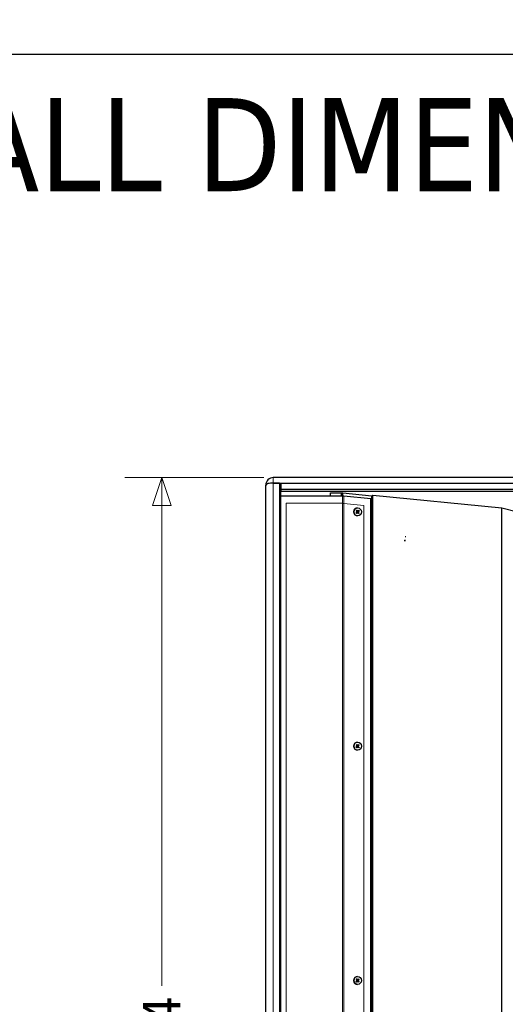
# Model space of a CAD drawing. Header units: millimetres. Extents: x 90 to 4365, y 90 to 3088.
# Tile 23 of 41: x 1087 to 1478, y 2295 to 3088. Entities that reach past the tile are written whole.
import ezdxf

# ---------------------------------------------------------------- set-up
doc = ezdxf.new("R2010")
doc.units = ezdxf.units.MM
doc.header["$LTSCALE"] = 15
doc.layers.add('Border (ISO)', color=7, linetype='Continuous', lineweight=25)
doc.layers.add('Visibile (ISO)', color=7, linetype='Continuous', lineweight=25)
for name, color, linetype, lineweight, true_color in [('Quota (ISO)', 7, 'Continuous', 15, 0x008000), ('Simbolo (ISO)', 5, 'Continuous', 25, 0x0000ff), ('Visibile sottile (ISO)', 9, 'Continuous', 18, 0x808080)]:
    doc.layers.add(name, color=color, linetype=linetype, lineweight=lineweight, true_color=true_color)
doc.styles.add('Testo nota (ISO)', font='tahoma.ttf')
doc.dimstyles.new('Default (ISO)', dxfattribs={"dimscale": 15, "dimtxt": 2, "dimasz": 1.5, "dimexe": 2, "dimexo": 0.5, "dimgap": 0.5, "dimtad": 1, "dimtoh": 1, "dimrnd": 1e-08, "dimtxsty": 'Testo nota (ISO)', "dimblk": 'Filled-1', "dimcen": 0.09, "dimdle": 10, "dimclrd": 256, "dimclre": 256, "dimclrt": 256, "dimazin": 2, "dimtfac": 0.75, "dimtmove": 0, "dimatfit": 3, "dimfxl": 0, "dimtolj": 1, "dimtzin": 0, "dimlwd": -1, "dimlwe": -1, "dimarcsym": 0})

# ---------------------------------------------------------------- blocks, each defined once
blk = doc.blocks.new('Bordi Bordo di default')
at = {"layer": 'Border (ISO)', "flags": 128}
blk.add_lwpolyline([(6, 6), (6, 204), (291, 204), (291, 6), (6, 6)], dxfattribs=at)
blk = doc.blocks.new('Filled-1')
at = {"color": 0}
for p, q in [((0, 0), (-1, 0.333)), ((-1, 0.333), (-1, -0.333)), ((-1, 0), (0, 0)), ((-1, -0.333), (0, 0))]:
    blk.add_line(p, q, dxfattribs=at)
at = {"color": 0, "flags": 128}
blk.add_lwpolyline([(-1, -0.333), (0, 0), (-1, 0.333), (-1, -0.333)], dxfattribs=at)
at = {"color": 0}
blk.add_solid([(-1, -0.333), (0, 0), (-1, 0.333), (-1, -0.333)], dxfattribs=at)
blk = doc.blocks.new('*D15')
at = {"layer": 'Defpoints', "color": 0, "transparency": 16777216}
for p in [(2969.82, 2718.78), (1107.41, 2219.75), (3229.31, 2034.11), (2969.82, 1720.72)]:
    blk.add_point(p, dxfattribs=at)
at = {"layer": 'Quota (ISO)', "transparency": 16777216}
for p, q in [((2977.06, 2720.72), (3193.81, 2778.8)), ((2977.06, 1718.78), (3193.81, 1660.7))]:
    blk.add_line(p, q, dxfattribs=at)
blk.add_arc((1107.41, 2219.75), 2130, 345.60524, 14.39476, dxfattribs=at)
at = {"layer": 'Quota (ISO)', "transparency": 16777216, "xscale": 22.5, "yscale": 22.5, "zscale": 22.5}
for p, rotation in [((3164.83, 2771.03), 104.6973800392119), ((3164.83, 1668.46), 255.3026199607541)]:
    blk.add_blockref('Filled-1', p, dxfattribs=dict(at, rotation=rotation))
at = {"layer": 'Quota (ISO)', "transparency": 16777216, "insert": (3214.29, 2189.51), "char_height": 30, "attachment_point": 4, "rotation": 90, "style": 'Testo nota (ISO)'}
blk.add_mtext('\\A1;30°', dxfattribs=at)
blk = doc.blocks.new('*D16')
at = {"layer": 'Defpoints', "color": 0, "transparency": 16777216}
for p in [(1291.19, 2718.98), (1201.61, 1720.51), (1291.19, 1720.51)]:
    blk.add_point(p, dxfattribs=at)
at = {"layer": 'Quota (ISO)', "transparency": 16777216}
for p, q in [((1283.69, 2718.98), (1171.61, 2718.98)), ((1201.61, 2696.48), (1201.61, 2309.75)), ((1201.61, 1743.01), (1201.61, 2215.31)), ((1283.69, 1720.51), (1171.61, 1720.51))]:
    blk.add_line(p, q, dxfattribs=at)
at = {"layer": 'Quota (ISO)', "transparency": 16777216, "xscale": 22.5, "yscale": 22.5, "zscale": 22.5}
for p, rotation in [((1201.61, 2718.98), 90), ((1201.61, 1720.51), 270)]:
    blk.add_blockref('Filled-1', p, dxfattribs=dict(at, rotation=rotation))
at = {"layer": 'Quota (ISO)', "transparency": 16777216, "insert": (1201.61, 2222.81), "char_height": 30, "attachment_point": 4, "rotation": 90, "style": 'Testo nota (ISO)'}
blk.add_mtext('\\A1; 914', dxfattribs=at)

msp = doc.modelspace()

# ---------------------------------------------------------------- linework, layer by layer
at = {"layer": 'Visibile (ISO)'}
for p, q in [((1285.195, 2712.929), (1285.195, 2712.983)), ((1285.195, 1726.567), (1285.195, 2712.929)), ((2049.195, 2718.983), (1291.195, 2718.983)), ((1291.195, 2714.536), (1297.195, 2714.536)), ((1296.195, 2714.536), (1291.195, 2714.536)), ((1297.195, 2714.268), (1296.195, 2714.536)), ((1296.195, 2714.536), (1296.195, 1724.96)), ((1297.195, 2714.536), (1297.195, 2709.325)), ((1297.195, 2714.536), (2043.195, 2714.536)), ((1297.195, 2709.325), (1297.195, 2708.066)), ((2043.195, 2709.325), (1297.195, 2709.325)), ((1297.195, 2708.066), (2043.195, 2708.066)), ((1297.195, 2708.066), (1297.195, 2708.057)), ((1297.195, 1731.439), (1297.195, 2708.057)), ((1297.195, 2704.244), (1346.908, 2704.244)), ((1337.195, 2706.181), (1337.195, 2706.597)), ((1337.195, 2706.597), (1347.084, 2706.597)), ((1337.195, 2704.244), (1337.195, 2706.181)), ((1346.195, 2706.597), (1346.195, 2704.244)), ((1346.195, 2704.244), (1346.195, 2706.597)), ((1347.084, 2706.597), (1370.577, 2704.306)), ((1347.084, 2704.244), (1347.084, 2706.597)), ((1347.934, 2704.22), (1369.851, 2702.083)), ((1370.577, 2704.306), (1371.261, 2704.81)), ((1370.577, 1735.19), (1370.577, 2704.306)), ((1371.261, 2704.81), (1475.195, 2694.673)), ((1371.261, 1734.686), (1371.261, 2704.81)), ((1369.851, 1737.413), (1369.851, 2702.083)), ((1357.762, 2690.584), (1358.579, 2691.253)), ((1357.871, 2692.292), (1358.595, 2691.512)), ((1358.177, 2690.079), (1358.909, 2690.849)), ((1358.346, 2692.733), (1358.974, 2691.864)), ((1359.032, 2690.899), (1358.861, 2690.908)), ((1359.111, 2691.797), (1358.94, 2691.788)), ((1359.064, 2694.598), (1359.015, 2694.598)), ((1359.064, 2688.098), (1359.015, 2688.098)), ((1359.782, 2689.963), (1359.153, 2690.832)), ((1359.951, 2692.617), (1359.218, 2691.847)), ((1360.256, 2690.404), (1359.532, 2691.184)), ((1360.365, 2692.112), (1359.549, 2691.443)), ((1475.195, 2694.673), (1487.882, 2691.274)), ((1475.195, 1744.822), (1475.195, 2694.673)), ((1475.195, 1744.822), (1475.195, 2694.673)), ((1397.252, 2667.829), (1397.346, 2668.156)), ((1359.064, 2505.958), (1359.015, 2505.958)), ((1357.762, 2501.944), (1358.579, 2502.613)), ((1357.871, 2503.652), (1358.595, 2502.872)), ((1358.177, 2501.439), (1358.909, 2502.209)), ((1358.346, 2504.093), (1358.974, 2503.224)), ((1359.032, 2502.259), (1358.861, 2502.268)), ((1359.111, 2503.157), (1358.94, 2503.148)), ((1359.064, 2499.458), (1359.015, 2499.458)), ((1359.782, 2501.323), (1359.153, 2502.192)), ((1359.951, 2503.977), (1359.218, 2503.207)), ((1360.256, 2501.764), (1359.532, 2502.544)), ((1360.365, 2503.472), (1359.549, 2502.803)), ((1357.871, 2315.012), (1358.595, 2314.232)), ((1358.346, 2315.453), (1358.974, 2314.584)), ((1359.064, 2317.318), (1359.015, 2317.318)), ((1359.951, 2315.337), (1359.218, 2314.567)), ((1357.762, 2313.304), (1358.579, 2313.973)), ((1358.177, 2312.799), (1358.909, 2313.569)), ((1359.032, 2313.619), (1358.861, 2313.628)), ((1359.111, 2314.517), (1358.94, 2314.508)), ((1359.064, 2310.818), (1359.015, 2310.818)), ((1359.782, 2312.683), (1359.153, 2313.552)), ((1360.256, 2313.124), (1359.532, 2313.904)), ((1360.365, 2314.832), (1359.549, 2314.163))]:
    msp.add_line(p, q, dxfattribs=at)
msp.add_arc((1291.195, 2712.983), 6, 90, 180, dxfattribs=at)
for centre, major_axis, ratio, start_param, end_param in [((1291.195, 2712.983), (-6, 0), 0.258819, 4.712389, 6.2831853), ((1291.195, 2712.929), (-6, 0), 0.2679492, 4.712389, 6.2831853), ((1359.015, 2691.348), (0, -3.25), 0.9396926, 3.1415927, 6.2831853), ((1358.479, 2691.39), (0, 0.174), 0.9396926, 3.7977836, 5.4916388), ((1359.024, 2690.726), (0, 0.174), 0.9396926, 5.3685799, 7.0624352), ((1359.103, 2691.97), (0, -0.174), 0.9396926, 5.3685799, 7.0624352), ((1359.648, 2691.306), (0, -0.174), 0.9396926, 3.7977836, 5.4916388), ((1396.859, 2667.816), (1.4, 0), 0.258819, 1.2157983, 1.755169), ((1396.859, 2670.81), (2, 0), 0.258819, 1.0511057, 1.3697743), ((1396.859, 2666.464), (1.389, 7.48), 0.0228818, 4.9448302, 5.0478277), ((1359.015, 2502.708), (0, -3.25), 0.9396926, 3.1415927, 6.2831853), ((1358.479, 2502.75), (0, 0.174), 0.9396926, 3.7977836, 5.4916388), ((1359.024, 2502.086), (0, 0.174), 0.9396926, 5.3685799, 7.0624352), ((1359.103, 2503.33), (0, -0.174), 0.9396926, 5.3685799, 7.0624352), ((1359.648, 2502.666), (0, -0.174), 0.9396926, 3.7977836, 5.4916388), ((1359.015, 2314.068), (0, -3.25), 0.9396926, 3.1415927, 6.2831853), ((1358.479, 2314.11), (0, 0.174), 0.9396926, 3.7977836, 5.4916388), ((1359.024, 2313.446), (0, 0.174), 0.9396926, 5.3685799, 7.0624352), ((1359.103, 2314.69), (0, -0.174), 0.9396926, 5.3685799, 7.0624352), ((1359.648, 2314.026), (0, -0.174), 0.9396926, 3.7977836, 5.4916388)]:
    msp.add_ellipse(centre, major_axis=major_axis, ratio=ratio, start_param=start_param, end_param=end_param, dxfattribs=at)
for centre in [(1359.064, 2691.348), (1359.064, 2502.708), (1359.064, 2314.068)]:
    msp.add_ellipse(centre, major_axis=(0, 3.25), ratio=0.9396926, dxfattribs=at)
msp.add_open_spline([(1346.908, 2704.244), (1347.258, 2704.244), (1347.606, 2704.236), (1347.934, 2704.22)], degree=3, dxfattribs=at)
for points, knots in [([(1358.23, 2690.164), (1358.231, 2690.159), (1358.229, 2690.153), (1358.222, 2690.138), (1358.215, 2690.126), (1358.199, 2690.104), (1358.188, 2690.091), (1358.177, 2690.079)], [0.045109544, 0.045109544, 0.045109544, 0.045109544, 0.049083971, 0.049083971, 0.054015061, 0.054015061, 0.058979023, 0.058979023, 0.058979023, 0.058979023]), ([(1358.346, 2692.733), (1358.355, 2692.72), (1358.365, 2692.704), (1358.378, 2692.68), (1358.383, 2692.667), (1358.388, 2692.65), (1358.389, 2692.642), (1358.388, 2692.637)], [0.019671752, 0.019671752, 0.019671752, 0.019671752, 0.024635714, 0.024635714, 0.029566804, 0.029566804, 0.033541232, 0.033541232, 0.033541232, 0.033541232]), ([(1360.151, 2690.488), (1360.16, 2690.484), (1360.17, 2690.477), (1360.192, 2690.463), (1360.206, 2690.451), (1360.231, 2690.429), (1360.245, 2690.416), (1360.256, 2690.404)], [0.045109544, 0.045109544, 0.045109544, 0.045109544, 0.049083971, 0.049083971, 0.054015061, 0.054015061, 0.058979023, 0.058979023, 0.058979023, 0.058979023]), ([(1360.365, 2692.112), (1360.353, 2692.102), (1360.337, 2692.09), (1360.31, 2692.072), (1360.294, 2692.062), (1360.271, 2692.049), (1360.259, 2692.044), (1360.25, 2692.04)], [0.019671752, 0.019671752, 0.019671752, 0.019671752, 0.024635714, 0.024635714, 0.029566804, 0.029566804, 0.033541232, 0.033541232, 0.033541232, 0.033541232]), ([(1358.23, 2501.524), (1358.231, 2501.519), (1358.229, 2501.513), (1358.222, 2501.498), (1358.215, 2501.486), (1358.199, 2501.464), (1358.188, 2501.451), (1358.177, 2501.439)], [0.045109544, 0.045109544, 0.045109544, 0.045109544, 0.049083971, 0.049083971, 0.054015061, 0.054015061, 0.058979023, 0.058979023, 0.058979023, 0.058979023]), ([(1358.346, 2504.093), (1358.355, 2504.08), (1358.365, 2504.064), (1358.378, 2504.04), (1358.383, 2504.027), (1358.388, 2504.01), (1358.389, 2504.002), (1358.388, 2503.997)], [0.019671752, 0.019671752, 0.019671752, 0.019671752, 0.024635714, 0.024635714, 0.029566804, 0.029566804, 0.033541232, 0.033541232, 0.033541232, 0.033541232]), ([(1360.151, 2501.848), (1360.16, 2501.844), (1360.17, 2501.837), (1360.192, 2501.823), (1360.206, 2501.811), (1360.231, 2501.789), (1360.245, 2501.776), (1360.256, 2501.764)], [0.045109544, 0.045109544, 0.045109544, 0.045109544, 0.049083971, 0.049083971, 0.054015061, 0.054015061, 0.058979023, 0.058979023, 0.058979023, 0.058979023]), ([(1360.365, 2503.472), (1360.353, 2503.462), (1360.337, 2503.45), (1360.31, 2503.432), (1360.294, 2503.422), (1360.271, 2503.409), (1360.259, 2503.404), (1360.25, 2503.4)], [0.019671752, 0.019671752, 0.019671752, 0.019671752, 0.024635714, 0.024635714, 0.029566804, 0.029566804, 0.033541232, 0.033541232, 0.033541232, 0.033541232]), ([(1358.346, 2315.453), (1358.355, 2315.44), (1358.365, 2315.424), (1358.378, 2315.4), (1358.383, 2315.387), (1358.388, 2315.37), (1358.389, 2315.362), (1358.388, 2315.357)], [0.019671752, 0.019671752, 0.019671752, 0.019671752, 0.024635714, 0.024635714, 0.029566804, 0.029566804, 0.033541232, 0.033541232, 0.033541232, 0.033541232]), ([(1358.23, 2312.884), (1358.231, 2312.879), (1358.229, 2312.873), (1358.222, 2312.858), (1358.215, 2312.846), (1358.199, 2312.824), (1358.188, 2312.811), (1358.177, 2312.799)], [0.045109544, 0.045109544, 0.045109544, 0.045109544, 0.049083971, 0.049083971, 0.054015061, 0.054015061, 0.058979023, 0.058979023, 0.058979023, 0.058979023]), ([(1360.151, 2313.208), (1360.16, 2313.204), (1360.17, 2313.197), (1360.192, 2313.183), (1360.206, 2313.171), (1360.231, 2313.149), (1360.245, 2313.136), (1360.256, 2313.124)], [0.045109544, 0.045109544, 0.045109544, 0.045109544, 0.049083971, 0.049083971, 0.054015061, 0.054015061, 0.058979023, 0.058979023, 0.058979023, 0.058979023]), ([(1360.365, 2314.832), (1360.353, 2314.822), (1360.337, 2314.81), (1360.31, 2314.792), (1360.294, 2314.782), (1360.271, 2314.769), (1360.259, 2314.764), (1360.25, 2314.76)], [0.019671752, 0.019671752, 0.019671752, 0.019671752, 0.024635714, 0.024635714, 0.029566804, 0.029566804, 0.033541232, 0.033541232, 0.033541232, 0.033541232])]:
    msp.add_open_spline(points, degree=3, knots=knots, dxfattribs=at)
for points, weights in [([(1358.23, 2690.164), (1358.226, 2690.248), (1358.223, 2690.32)], [1.00269803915, 1.01090375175, 1.01272392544]), ([(1358.36, 2692.463), (1358.373, 2692.543), (1358.388, 2692.637)], [1.01272392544, 1.01090375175, 1.00269803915]), ([(1360.151, 2690.488), (1359.993, 2690.568), (1359.859, 2690.636)], [1.00269803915, 1.01090375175, 1.01272392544]), ([(1359.94, 2691.915), (1360.083, 2691.973), (1360.25, 2692.04)], [1.01272392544, 1.01090375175, 1.00269803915]), ([(1358.23, 2501.524), (1358.226, 2501.608), (1358.223, 2501.68)], [1.00269803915, 1.01090375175, 1.01272392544]), ([(1358.36, 2503.823), (1358.373, 2503.903), (1358.388, 2503.997)], [1.01272392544, 1.01090375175, 1.00269803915]), ([(1360.151, 2501.848), (1359.993, 2501.928), (1359.859, 2501.996)], [1.00269803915, 1.01090375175, 1.01272392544]), ([(1359.94, 2503.275), (1360.083, 2503.333), (1360.25, 2503.4)], [1.01272392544, 1.01090375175, 1.00269803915]), ([(1358.36, 2315.183), (1358.373, 2315.263), (1358.388, 2315.357)], [1.01272392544, 1.01090375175, 1.00269803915]), ([(1358.23, 2312.884), (1358.226, 2312.968), (1358.223, 2313.04)], [1.00269803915, 1.01090375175, 1.01272392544]), ([(1360.151, 2313.208), (1359.993, 2313.288), (1359.859, 2313.356)], [1.00269803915, 1.01090375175, 1.01272392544]), ([(1359.94, 2314.635), (1360.083, 2314.693), (1360.25, 2314.76)], [1.01272392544, 1.01090375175, 1.00269803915])]:
    msp.add_rational_spline(points, weights, degree=2, dxfattribs=at)
at = {"layer": 'Visibile sottile (ISO)'}
for p, q in [((1291.195, 2714.536), (1291.195, 2718.983)), ((1291.195, 1724.96), (1291.195, 2714.536)), ((1346.908, 2698.244), (1346.908, 2704.244)), ((1347.934, 2698.195), (1347.934, 2704.22)), ((1301.695, 2698.244), (1346.908, 2698.244)), ((1301.695, 1741.251), (1301.695, 2698.244)), ((1346.908, 1741.251), (1346.908, 2698.244)), ((1347.934, 2698.195), (1364.213, 2696.607)), ((1347.934, 1741.301), (1347.934, 2698.195)), ((1364.213, 2696.607), (1364.213, 1742.888)), ((1358.909, 2690.849), (1358.733, 2690.855)), ((1358.974, 2691.864), (1358.797, 2691.859)), ((1359.532, 2691.184), (1359.355, 2691.178)), ((1359.549, 2691.443), (1359.373, 2691.45)), ((1358.909, 2502.209), (1358.733, 2502.215)), ((1358.974, 2503.224), (1358.797, 2503.219)), ((1359.532, 2502.544), (1359.355, 2502.538)), ((1359.549, 2502.803), (1359.373, 2502.81)), ((1358.909, 2313.569), (1358.733, 2313.575)), ((1358.974, 2314.584), (1358.797, 2314.579)), ((1359.532, 2313.904), (1359.355, 2313.898)), ((1359.549, 2314.163), (1359.373, 2314.17))]:
    msp.add_line(p, q, dxfattribs=at)
for centre, major_axis, start_param, end_param in [((1359.064, 2691.348), (0, -1.582), 5.2166387, 5.64358), ((1359.039, 2691.348), (0, 1.464), 2.0739075, 2.513475), ((1359.064, 2691.348), (0, -1.582), 3.6458424, 4.0727837), ((1359.039, 2691.348), (0, 1.464), 0.4927621, 0.9304659), ((1359.039, 2691.348), (0, -1.464), 0.5064622, 0.9426787), ((1359.064, 2691.348), (0, 1.582), 3.6458424, 4.0727837), ((1359.039, 2691.348), (0, -1.464), 2.0635585, 2.5014221), ((1359.064, 2691.348), (0, 1.582), 5.2166387, 5.64358), ((1359.064, 2502.708), (0, -1.582), 5.2166387, 5.64358), ((1359.039, 2502.708), (0, 1.464), 2.0739075, 2.513475), ((1359.064, 2502.708), (0, -1.582), 3.6458424, 4.0727837), ((1359.039, 2502.708), (0, 1.464), 0.4927621, 0.9304659), ((1359.039, 2502.708), (0, -1.464), 0.5064622, 0.9426787), ((1359.064, 2502.708), (0, 1.582), 3.6458424, 4.0727837), ((1359.039, 2502.708), (0, -1.464), 2.0635585, 2.5014221), ((1359.064, 2502.708), (0, 1.582), 5.2166387, 5.64358), ((1359.064, 2314.068), (0, -1.582), 3.6458424, 4.0727837), ((1359.039, 2314.068), (0, 1.464), 0.4927621, 0.9304659), ((1359.039, 2314.068), (0, -1.464), 2.0635585, 2.5014221), ((1359.064, 2314.068), (0, 1.582), 5.2166387, 5.64358), ((1359.064, 2314.068), (0, -1.582), 5.2166387, 5.64358), ((1359.039, 2314.068), (0, 1.464), 2.0739075, 2.513475), ((1359.039, 2314.068), (0, -1.464), 0.5064622, 0.9426787), ((1359.064, 2314.068), (0, 1.582), 3.6458424, 4.0727837)]:
    msp.add_ellipse(centre, major_axis=major_axis, ratio=0.9396926, start_param=start_param, end_param=end_param, dxfattribs=at)
msp.add_open_spline([(1346.908, 2698.244), (1346.92, 2698.244), (1346.931, 2698.244), (1346.943, 2698.244), (1346.954, 2698.244), (1346.966, 2698.244), (1346.977, 2698.244), (1346.983, 2698.244), (1346.989, 2698.244), (1346.995, 2698.244), (1347.006, 2698.244), (1347.018, 2698.244), (1347.029, 2698.244), (1347.035, 2698.244), (1347.041, 2698.244), (1347.046, 2698.244), (1347.058, 2698.243), (1347.07, 2698.243), (1347.081, 2698.243), (1347.087, 2698.243), (1347.093, 2698.243), (1347.099, 2698.243), (1347.11, 2698.243), (1347.122, 2698.242), (1347.134, 2698.242), (1347.139, 2698.242), (1347.145, 2698.242), (1347.151, 2698.242), (1347.163, 2698.241), (1347.174, 2698.241), (1347.186, 2698.241), (1347.192, 2698.241), (1347.198, 2698.241), (1347.204, 2698.24), (1347.221, 2698.24), (1347.239, 2698.239), (1347.257, 2698.239), (1347.28, 2698.238), (1347.304, 2698.237), (1347.328, 2698.236)], degree=3, knots=[0, 0, 0, 0, 0.002491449, 0.002491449, 0.002491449, 0.004985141, 0.004985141, 0.004985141, 0.006233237, 0.006233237, 0.006233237, 0.008732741, 0.008732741, 0.008732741, 0.009984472, 0.009984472, 0.009984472, 0.012492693, 0.012492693, 0.012492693, 0.013749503, 0.013749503, 0.013749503, 0.01626986, 0.01626986, 0.01626986, 0.017534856, 0.017534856, 0.017534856, 0.020075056, 0.020075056, 0.020075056, 0.021349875, 0.021349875, 0.021349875, 0.025194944, 0.025194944, 0.025194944, 0.03037497, 0.03037497, 0.03037497, 0.03037497], dxfattribs=at)
msp.add_open_spline([(1347.328, 2698.236), (1347.534, 2698.223), (1347.738, 2698.209), (1347.934, 2698.195)], degree=3, dxfattribs=at)

# ---------------------------------------------------------------- block references
at = {"xscale": 15, "yscale": 15, "zscale": 15}
msp.add_blockref('Bordi Bordo di default', (0, 0), dxfattribs=at)

# ---------------------------------------------------------------- texts
at = {"layer": 'Simbolo (ISO)', "insert": (127.895, 2986.313), "char_height": 75, "width": 1763.8371, "attachment_point": 4, "style": 'Testo nota (ISO)'}
msp.add_mtext('{\\fTahoma|b0|i0;\\H75.0000;STADIA100-30 OVERALL DIMENSIONS}', dxfattribs=at)

# ---------------------------------------------------------------- dimensions: what is measured, and where the dimension line sits
at = {"layer": 'Quota (ISO)'}
dim = msp.add_angular_dim_3p(base=(3229.306, 2034.106), center=(1107.411, 2219.748), p1=(2969.82, 1720.717), p2=(2969.82, 2718.779), dimstyle='Default (ISO)', override={"dimgap": 0.5, "dimtoh": 0, "dimadec": 2, "dimtol": 0, "dimlim": 0, "dimtp": 0, "dimtm": 0, "dimtdec": 2}, dxfattribs=at)
dim.commit()
dim.dimension.update_dxf_attribs({"geometry": '*D15', "text_midpoint": (3237.411, 2219.748), "dimtype": 165})
dim = msp.add_linear_dim(base=(1201.608, 1720.513), p1=(1291.195, 2718.983), p2=(1291.195, 1720.513), angle=90, text=' 914', dimstyle='Default (ISO)', override={"dimgap": 0.5, "dimtad": 0, "dimtoh": 0, "dimdec": 2, "dimtol": 0, "dimlim": 0, "dimtp": 0, "dimtm": 0, "dimtdec": 2, "dimtofl": 0, "dimatfit": 1}, dxfattribs=at)
dim.commit()
dim.dimension.update_dxf_attribs({"geometry": '*D16', "text_midpoint": (1201.608, 2262.529), "dimtype": 160})

doc.saveas('drawing.dxf')
